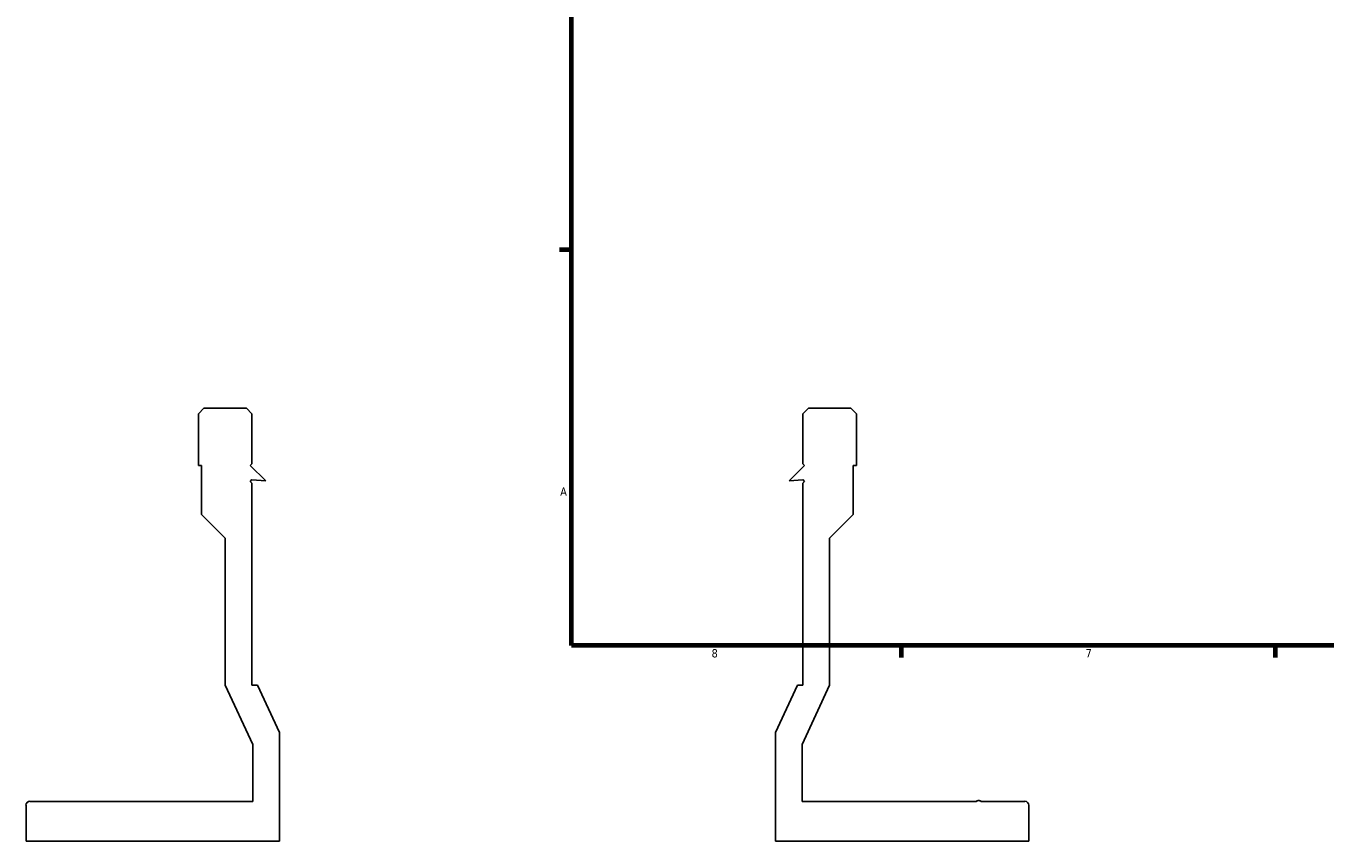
# Model space of a CAD drawing. Header units: inches. Extents: x -6.9 to 51.6, y -5.9 to 38.
# Tile 1 of 10: x -5.7 to 9.1, y -1.2 to 8. Entities that reach past the tile are written whole.
import ezdxf

# ---------------------------------------------------------------- set-up
doc = ezdxf.new("R2010")
doc.units = ezdxf.units.IN
doc.header["$MEASUREMENT"] = 0
doc.layers.add('Border (ANSI)', color=7, linetype='Continuous', lineweight=70)
doc.styles.add('Note Text (ANSI)', font='tahoma.ttf')

# ---------------------------------------------------------------- blocks, each defined once
blk = doc.blocks.new('Borders Default Border')
at = {"layer": 'Border (ANSI)'}
for p, q in [((0.5, 5.5), (0.366, 5.5)), ((4.25, 1), (4.25, 0.866)), ((8.5, 1), (8.5, 0.866))]:
    blk.add_line(p, q, dxfattribs=at)
at = {"layer": 'Border (ANSI)', "flags": 128}
blk.add_lwpolyline([(0.5, 1), (0.5, 21), (33.5, 21), (33.5, 1), (0.5, 1)], dxfattribs=at)
at = {"layer": 'Border (ANSI)', "color": 5, "true_color": 0x0000ff, "char_height": 0.0945, "attachment_point": 7, "style": 'Note Text (ANSI)'}
for s, insert in [('A', (0.373, 2.703)), ('8', (2.094, 0.863)), ('7', (6.346, 0.866))]:
    blk.add_mtext(s, dxfattribs=dict(at, insert=insert))

msp = doc.modelspace()

# ---------------------------------------------------------------- linework, layer by layer
for p, q in [((-3.677, 3.698), (-3.74, 3.635)), ((-3.195, 3.698), (-3.677, 3.698)), ((-3.132, 3.635), (-3.195, 3.698)), ((3.194, 3.698), (3.132, 3.635)), ((3.677, 3.698), (3.194, 3.698)), ((3.74, 3.635), (3.677, 3.698)), ((-3.74, 3.635), (-3.74, 3.048)), ((-3.132, 3.068), (-3.132, 3.635)), ((3.132, 3.635), (3.132, 3.068)), ((3.74, 3.048), (3.74, 3.635)), ((-3.74, 3.048), (-3.703, 3.048)), ((-3.703, 3.048), (-3.703, 2.489)), ((-3.152, 3.048), (-3.132, 3.068)), ((-2.975, 2.872), (-3.152, 3.048)), ((3.152, 3.048), (2.975, 2.872)), ((3.132, 3.068), (3.152, 3.048)), ((3.703, 2.489), (3.703, 3.048)), ((3.703, 3.048), (3.74, 3.048)), ((-3.152, 2.867), (-3.132, 2.887)), ((-3.132, 2.848), (-3.152, 2.867)), ((-3.132, 2.887), (-3.132, 2.886)), ((-3.132, 2.886), (-2.975, 2.872)), ((-3.132, 0.548), (-3.132, 2.848)), ((2.975, 2.872), (3.132, 2.886)), ((3.132, 2.886), (3.132, 2.887)), ((3.132, 2.887), (3.152, 2.867)), ((3.152, 2.867), (3.132, 2.848)), ((3.132, 2.848), (3.132, 0.548)), ((-3.703, 2.489), (-3.436, 2.222)), ((3.436, 2.222), (3.703, 2.489)), ((-3.436, 2.222), (-3.436, 0.548)), ((3.436, 0.548), (3.436, 2.222)), ((-3.436, 0.548), (-3.123, -0.124)), ((-3.069, 0.548), (-3.132, 0.548)), ((-2.819, 0.011), (-3.069, 0.548)), ((3.069, 0.548), (2.819, 0.011)), ((3.132, 0.548), (3.069, 0.548)), ((3.123, -0.124), (3.436, 0.548)), ((-2.819, -1.222), (-2.819, 0.011)), ((2.819, 0.011), (2.819, -1.222)), ((-3.123, -0.124), (-3.123, -0.771)), ((3.123, -0.771), (3.123, -0.124)), ((-5.7, -0.816), (-5.7, -1.222)), ((-3.123, -0.771), (-5.655, -0.771)), ((5.105, -0.771), (3.123, -0.771)), ((5.655, -0.771), (5.155, -0.771)), ((5.7, -1.222), (5.7, -0.816)), ((-5.7, -1.222), (-2.819, -1.222)), ((2.819, -1.222), (5.7, -1.222))]:
    msp.add_line(p, q)
for centre, major_axis in [((-5.655, -0.816), (-0.0451, 0)), ((5.655, -0.816), (0, 0.0451))]:
    msp.add_ellipse(centre, major_axis=major_axis, ratio=1, start_param=4.712389, end_param=6.283185)
msp.add_open_spline([(5.155, -0.771), (5.154, -0.771), (5.154, -0.771), (5.15, -0.768), (5.146, -0.765), (5.138, -0.762), (5.134, -0.761), (5.126, -0.761), (5.121, -0.762), (5.113, -0.765), (5.11, -0.768), (5.106, -0.771), (5.105, -0.771), (5.105, -0.771)], degree=3, knots=[37.4880882, 37.4880882, 37.4880882, 37.4880882, 37.4918725, 37.4918725, 37.525074, 37.525074, 37.5582754, 37.5582754, 37.5914768, 37.5914768, 37.6246782, 37.6246782, 37.6284625, 37.6284625, 37.6284625, 37.6284625])

# ---------------------------------------------------------------- block references
msp.add_blockref('Borders Default Border', (0, 0))

doc.saveas('drawing.dxf')
